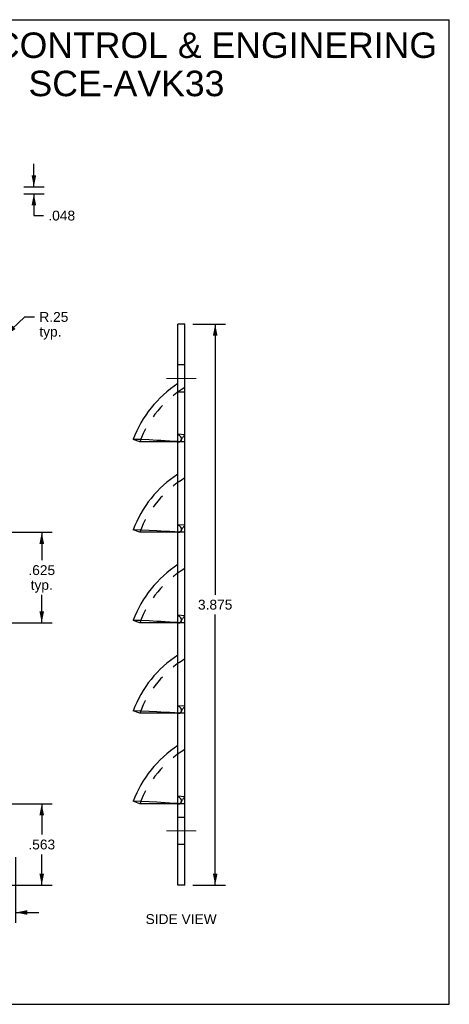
# Model space of a CAD drawing. Header units: inches. Extents: x 0 to 8.8, y 0 to 6.8.
# Tile 2 of 2: x 5.83 to 8.8, y 0 to 6.8. Entities that reach past the tile are written whole.
import ezdxf

# ---------------------------------------------------------------- set-up
doc = ezdxf.new("R2010")
doc.units = ezdxf.units.IN
doc.header["$LTSCALE"] = 0.484
doc.header["$MEASUREMENT"] = 0
doc.linetypes.add('CENTER', pattern=[0.6, 0.375, -0.075, 0.075, -0.075])
doc.linetypes.add('HIDDEN', pattern=[0.2, 0.1, -0.1])
doc.layers.get('0').update_dxf_attribs({"linetype": 'CONTINUOUS'})
doc.layers.add('DEFAULT_2', color=8, linetype='HIDDEN')
doc.layers.add('DIMENSIONS', color=7, linetype='CONTINUOUS')
doc.styles.get("Standard").update_dxf_attribs({"font": 'arial.ttf'})
doc.dimstyles.new('DIMSTYLE_1', dxfattribs={"dimtxt": 0.068, "dimasz": 0.08, "dimexe": 0.09, "dimexo": 0.07, "dimgap": 0.0425, "dimtad": 0, "dimtih": 1, "dimtoh": 1, "dimdec": 3, "dimzin": 4, "dimdsep": 46, "dimtxsty": 'Standard', "dimblk": '_FILLED', "dimblk1": '_FILLED', "dimblk2": '_FILLED', "dimcen": 0.09, "dimadec": 3, "dimazin": 1, "dimtfac": 1, "dimtdec": 3, "dimtofl": 0, "dimtmove": 0, "dimatfit": 3, "dimldrblk": '_FILLED', "dimfxl": 0, "dimtolj": 1, "dimtzin": 4, "dimarcsym": 0})
doc.dimstyles.new('DIMSTYLE_2', dxfattribs={"dimtxt": 0.068, "dimasz": 0.08, "dimexe": 0.09, "dimexo": 0.07, "dimgap": 0.09, "dimtad": 0, "dimtih": 1, "dimtoh": 1, "dimzin": 4, "dimdsep": 46, "dimtxsty": 'Standard', "dimblk": '_FILLED', "dimblk1": '_FILLED', "dimblk2": '_FILLED', "dimcen": 0.09, "dimazin": 1, "dimtfac": 1, "dimtdec": 3, "dimtofl": 0, "dimtmove": 0, "dimatfit": 3, "dimldrblk": '_FILLED', "dimfxl": 0, "dimtolj": 1, "dimtzin": 4, "dimarcsym": 0})

# ---------------------------------------------------------------- blocks, each defined once
blk = doc.blocks.new('_FILLED')
at = {"color": 0, "linetype": 'ByBlock'}
blk.add_solid([(0, 0), (-1, 0.2), (-1, -0.2)], dxfattribs=at)
blk = doc.blocks.new('*D1')
at = {"layer": 'DIMENSIONS', "color": 2, "linetype": 'Continuous'}
for p, q in [((5.9315, 5.6455), (5.9315, 5.8055)), ((5.8616, 5.6455), (6.0035, 5.6455)), ((5.8616, 5.5975), (6.0035, 5.5975)), ((5.9315, 5.5975), (5.9315, 5.4472)), ((5.9315, 5.4472), (5.9975, 5.4472))]:
    blk.add_line(p, q, dxfattribs=at)
at = {"layer": 'DIMENSIONS', "color": 2, "linetype": 'Continuous', "xscale": 0.08, "yscale": 0.08, "zscale": 0.08}
for p, rotation in [((5.9315, 5.6455), 270), ((5.9315, 5.5975), 90)]:
    blk.add_blockref('_FILLED', p, dxfattribs=dict(at, rotation=rotation))
at = {"layer": 'DIMENSIONS', "color": 2, "linetype": 'Continuous', "insert": (6.0315, 5.4812), "char_height": 0.068, "width": 0.184788, "attachment_point": 1, "line_spacing_factor": 0.9}
blk.add_mtext('.048', dxfattribs=at)
blk = doc.blocks.new('*D5')
at = {"layer": 'DIMENSIONS', "color": 2, "linetype": 'Continuous'}
for p, q in [((5.1116, 1.385), (6.0579, 1.385)), ((5.9859, 1.385), (5.9859, 1.1717)), ((5.9859, 0.8225), (5.9859, 1.0357)), ((5.6116, 0.8225), (6.0579, 0.8225))]:
    blk.add_line(p, q, dxfattribs=at)
at = {"layer": 'DIMENSIONS', "color": 2, "linetype": 'Continuous', "xscale": 0.08, "yscale": 0.08, "zscale": 0.08}
for p, rotation in [((5.9859, 1.385), 90), ((5.9859, 0.8225), 270)]:
    blk.add_blockref('_FILLED', p, dxfattribs=dict(at, rotation=rotation))
at = {"layer": 'DIMENSIONS', "color": 2, "linetype": 'Continuous', "insert": (5.9859, 1.1377), "char_height": 0.068, "width": 0.184788, "attachment_point": 2, "line_spacing_factor": 0.9}
blk.add_mtext('.563', dxfattribs=at)
blk = doc.blocks.new('*D6')
at = {"layer": 'DIMENSIONS', "color": 2, "linetype": 'Continuous'}
for p, q in [((5.3616, 3.26), (6.0579, 3.26)), ((5.9859, 3.26), (5.9859, 3.0665)), ((5.9859, 2.635), (5.9859, 2.8285)), ((5.3616, 2.635), (6.0579, 2.635))]:
    blk.add_line(p, q, dxfattribs=at)
at = {"layer": 'DIMENSIONS', "color": 2, "linetype": 'Continuous', "xscale": 0.08, "yscale": 0.08, "zscale": 0.08}
for p, rotation in [((5.9859, 3.26), 90), ((5.9859, 2.635), 270)]:
    blk.add_blockref('_FILLED', p, dxfattribs=dict(at, rotation=rotation))
at = {"layer": 'DIMENSIONS', "color": 2, "linetype": 'Continuous', "insert": (5.9859, 3.0325), "char_height": 0.068, "width": 0.184788, "attachment_point": 2, "line_spacing_factor": 0.9}
blk.add_mtext('.625\\Ptyp.', dxfattribs=at)
blk = doc.blocks.new('*D7')
at = {"layer": 'DIMENSIONS', "color": 2, "linetype": 'Continuous'}
for p, q in [((5.7364, 4.6203), (5.8691, 4.7472)), ((5.8691, 4.7472), (5.9351, 4.7472))]:
    blk.add_line(p, q, dxfattribs=at)
at = {"layer": 'DIMENSIONS', "color": 2, "linetype": 'Continuous', "xscale": 0.08, "yscale": 0.08, "zscale": 0.08, "rotation": 223.7109232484}
blk.add_blockref('_FILLED', (5.7364, 4.6203), dxfattribs=at)
at = {"layer": 'DIMENSIONS', "color": 2, "linetype": 'Continuous', "insert": (5.9691, 4.7812), "char_height": 0.068, "width": 0.200461, "attachment_point": 1, "line_spacing_factor": 0.9}
blk.add_mtext('R.25\\Ptyp.', dxfattribs=at)
blk = doc.blocks.new('*D11')
at = {"layer": 'DIMENSIONS', "color": 2, "linetype": 'Continuous'}
for p, q in [((5.4306, 1.1415), (5.4306, 0.5621)), ((5.8056, 1.0165), (5.8056, 0.5621)), ((5.4306, 0.6341), (5.2706, 0.6341)), ((5.8056, 0.6341), (5.9656, 0.6341))]:
    blk.add_line(p, q, dxfattribs=at)
at = {"layer": 'DIMENSIONS', "color": 2, "linetype": 'Continuous', "xscale": 0.08, "yscale": 0.08, "zscale": 0.08}
blk.add_blockref('_FILLED', (5.4306, 0.6341), dxfattribs=at)
at = {"layer": 'DIMENSIONS', "color": 2, "linetype": 'Continuous', "xscale": 0.08, "yscale": 0.08, "zscale": 0.08, "rotation": 180}
blk.add_blockref('_FILLED', (5.8056, 0.6341), dxfattribs=at)
at = {"layer": 'DIMENSIONS', "color": 2, "linetype": 'Continuous', "insert": (5.6181, 0.6681), "char_height": 0.068, "width": 0.184788, "attachment_point": 2, "line_spacing_factor": 0.9}
blk.add_mtext('.375\\Ptyp.', dxfattribs=at)
blk = doc.blocks.new('*D13')
at = {"layer": 'DIMENSIONS', "color": 2, "linetype": 'Continuous'}
for p, q in [((7.0302, 4.6975), (7.2554, 4.6975)), ((7.1834, 4.6975), (7.1834, 2.828)), ((7.1834, 0.8225), (7.1834, 2.692)), ((7.0302, 0.8225), (7.2554, 0.8225))]:
    blk.add_line(p, q, dxfattribs=at)
at = {"layer": 'DIMENSIONS', "color": 2, "linetype": 'Continuous', "xscale": 0.08, "yscale": 0.08, "zscale": 0.08}
for p, rotation in [((7.1834, 4.6975), 90), ((7.1834, 0.8225), 270)]:
    blk.add_blockref('_FILLED', p, dxfattribs=dict(at, rotation=rotation))
at = {"layer": 'DIMENSIONS', "color": 2, "linetype": 'Continuous', "insert": (7.1834, 2.794), "char_height": 0.068, "width": 0.237621, "attachment_point": 2, "line_spacing_factor": 0.9}
blk.add_mtext('3.875', dxfattribs=at)

msp = doc.modelspace()

# ---------------------------------------------------------------- linework, layer by layer
at = {"color": 7, "linetype": 'Continuous'}
for p, q in [((0, 6.8), (8.8, 6.8)), ((8.8, 0), (8.8, 6.8)), ((6.9742, 4.6975), (6.9262, 4.6975)), ((6.9742, 0.8225), (6.9742, 4.6975)), ((6.6622, 3.885), (6.6172, 3.9018)), ((6.9262, 3.8851), (6.6622, 3.885)), ((6.6622, 3.26), (6.6172, 3.2768)), ((6.9262, 3.2601), (6.6622, 3.26)), ((6.6622, 2.635), (6.6172, 2.6518)), ((6.9262, 2.6351), (6.6622, 2.635)), ((6.6622, 2.01), (6.6172, 2.0268)), ((6.9262, 2.0101), (6.6622, 2.01)), ((6.6622, 1.385), (6.6172, 1.4018)), ((6.9262, 1.3851), (6.6622, 1.385)), ((6.9742, 0.8225), (6.9262, 0.8225)), ((0, 0), (8.8, 0))]:
    msp.add_line(p, q, dxfattribs=at)
at = {"color": 3, "linetype": 'Continuous'}
for p, q in [((6.9262, 0.8225), (6.9262, 4.6975)), ((6.6187, 3.9018), (6.6172, 3.9018)), ((6.6679, 3.8999), (6.6187, 3.9018)), ((6.7285, 3.8974), (6.6679, 3.8999)), ((6.6187, 3.2768), (6.6172, 3.2768)), ((6.6679, 3.2749), (6.6187, 3.2768)), ((6.7285, 3.2724), (6.6679, 3.2749)), ((6.6187, 2.6518), (6.6172, 2.6518)), ((6.6679, 2.6499), (6.6187, 2.6518)), ((6.7285, 2.6474), (6.6679, 2.6499)), ((6.6187, 2.0268), (6.6172, 2.0268)), ((6.6679, 2.0249), (6.6187, 2.0268)), ((6.7285, 2.0224), (6.6679, 2.0249)), ((6.6187, 1.4018), (6.6172, 1.4018)), ((6.6679, 1.3999), (6.6187, 1.4018)), ((6.7285, 1.3974), (6.6679, 1.3999))]:
    msp.add_line(p, q, dxfattribs=at)
at = {"color": 2, "linetype": 'CENTER', "const_width": 0.008}
for points in [[(6.8462, 4.3225), (7.0542, 4.3225)], [(6.8462, 1.1975), (7.0542, 1.1975)]]:
    msp.add_lwpolyline(points, dxfattribs=at)
at = {"color": 3, "linetype": 'Continuous'}
for points in [[(6.8089, 3.8934), (6.7802, 3.8949), (6.7285, 3.8974)], [(6.9262, 3.886), (6.9049, 3.8876), (6.8714, 3.8897), (6.8089, 3.8934)], [(6.8089, 3.2684), (6.7802, 3.2699), (6.7285, 3.2724)], [(6.9262, 3.261), (6.9049, 3.2626), (6.8714, 3.2647), (6.8089, 3.2684)], [(6.8089, 2.6434), (6.7802, 2.6449), (6.7285, 2.6474)], [(6.9262, 2.636), (6.9049, 2.6376), (6.8714, 2.6397), (6.8089, 2.6434)], [(6.8089, 2.0184), (6.7802, 2.0199), (6.7285, 2.0224)], [(6.9262, 2.011), (6.9049, 2.0126), (6.8714, 2.0147), (6.8089, 2.0184)], [(6.8089, 1.3934), (6.7802, 1.3949), (6.7285, 1.3974)], [(6.9262, 1.386), (6.9049, 1.3876), (6.8714, 1.3897), (6.8089, 1.3934)]]:
    msp.add_lwpolyline(points, dxfattribs=at)
for centre in [(7.3553, 3.6257), (7.3553, 3.0007), (7.3553, 2.3757), (7.3553, 1.7507), (7.3553, 1.1257)]:
    msp.add_arc(centre, 0.788, 122.99064, 159.48456, dxfattribs=at)
at = {"layer": 'DEFAULT_2', "color": 8, "linetype": 'HIDDEN'}
for p, q in [((6.9742, 4.4162), (6.9262, 4.4162)), ((6.9742, 4.2287), (6.9262, 4.2287)), ((6.9742, 3.9337), (6.9262, 3.9373)), ((6.9262, 3.886), (6.9395, 3.885)), ((6.9262, 3.8851), (6.9395, 3.885)), ((6.9742, 3.885), (6.9262, 3.885)), ((6.9415, 3.9248), (6.9439, 3.9219)), ((6.9503, 3.9006), (6.9505, 3.9023)), ((6.9742, 3.3087), (6.9262, 3.3123)), ((6.9415, 3.2998), (6.9439, 3.2969)), ((6.9503, 3.2756), (6.9505, 3.2773)), ((6.9262, 3.261), (6.9395, 3.26)), ((6.9262, 3.2601), (6.9395, 3.26)), ((6.9742, 3.26), (6.9262, 3.26)), ((6.9742, 2.6837), (6.9262, 2.6873)), ((6.9415, 2.6748), (6.9439, 2.6719)), ((6.9503, 2.6506), (6.9505, 2.6523)), ((6.9262, 2.636), (6.9395, 2.635)), ((6.9262, 2.6351), (6.9395, 2.635)), ((6.9742, 2.635), (6.9262, 2.635)), ((6.9742, 2.0587), (6.9262, 2.0623)), ((6.9415, 2.0498), (6.9439, 2.0469)), ((6.9262, 2.011), (6.9395, 2.01)), ((6.9262, 2.0101), (6.9395, 2.01)), ((6.9742, 2.01), (6.9262, 2.01)), ((6.9503, 2.0256), (6.9505, 2.0273)), ((6.9742, 1.4337), (6.9262, 1.4373)), ((6.9262, 1.386), (6.9395, 1.385)), ((6.9262, 1.3851), (6.9395, 1.385)), ((6.9742, 1.385), (6.9262, 1.385)), ((6.9503, 1.4006), (6.9505, 1.4023)), ((6.9742, 1.2912), (6.9262, 1.2912)), ((6.9742, 1.1037), (6.9262, 1.1037))]:
    msp.add_line(p, q, dxfattribs=at)
for points in [[(6.9262, 3.9373), (6.9289, 3.9355), (6.9316, 3.9335)], [(6.9313, 3.9336), (6.9343, 3.9313), (6.9369, 3.9291), (6.9395, 3.9268), (6.9418, 3.9244)], [(6.9415, 3.9248), (6.9391, 3.9271), (6.9366, 3.9294), (6.9339, 3.9316)], [(6.9395, 3.885), (6.9404, 3.8862), (6.9412, 3.8873), (6.9422, 3.8884)], [(6.9413, 3.8872), (6.9404, 3.8861), (6.9395, 3.885)], [(6.9413, 3.8872), (6.9432, 3.8894), (6.9441, 3.8904), (6.9451, 3.8915)], [(6.9504, 3.9018), (6.9501, 3.9003), (6.9496, 3.8988), (6.9491, 3.8973), (6.9485, 3.8959), (6.9478, 3.8946), (6.947, 3.8934), (6.9461, 3.8923), (6.9452, 3.8913), (6.9442, 3.8902), (6.9422, 3.8883)], [(6.9436, 3.9224), (6.9457, 3.9195), (6.9473, 3.917), (6.9486, 3.9146), (6.9495, 3.9122), (6.9502, 3.9099)], [(6.9501, 3.9104), (6.9494, 3.9127), (6.9483, 3.9151), (6.947, 3.9175), (6.9454, 3.9199)], [(6.9461, 3.8925), (6.947, 3.8936), (6.9479, 3.8948)], [(6.9479, 3.8948), (6.9487, 3.8961), (6.9493, 3.8975), (6.9499, 3.899), (6.9503, 3.9006)], [(6.9501, 3.9104), (6.9506, 3.9077), (6.9508, 3.9057), (6.9507, 3.9038), (6.9504, 3.902), (6.9504, 3.9018)], [(6.9505, 3.9023), (6.9505, 3.9023), (6.9505, 3.902), (6.9504, 3.9018), (6.9503, 3.9015), (6.9501, 3.9013), (6.9501, 3.9013)], [(6.9504, 3.9018), (6.9504, 3.9018), (6.9504, 3.9017), (6.9503, 3.9016), (6.9503, 3.9016), (6.9503, 3.9015)], [(6.9505, 3.9023), (6.9507, 3.9041), (6.9507, 3.9061), (6.9505, 3.9082)], [(6.9262, 3.3123), (6.9289, 3.3105), (6.9316, 3.3085)], [(6.9313, 3.3086), (6.9343, 3.3063), (6.9369, 3.3041), (6.9395, 3.3018), (6.9418, 3.2994)], [(6.9415, 3.2998), (6.9391, 3.3021), (6.9366, 3.3044), (6.9339, 3.3066)], [(6.9413, 3.2622), (6.9432, 3.2644), (6.9441, 3.2654), (6.9451, 3.2665)], [(6.9504, 3.2768), (6.9501, 3.2753), (6.9496, 3.2738), (6.9491, 3.2723), (6.9485, 3.2709), (6.9478, 3.2696), (6.947, 3.2684), (6.9461, 3.2673), (6.9452, 3.2663), (6.9442, 3.2652), (6.9422, 3.2633)], [(6.9436, 3.2974), (6.9457, 3.2945), (6.9473, 3.292), (6.9486, 3.2896), (6.9495, 3.2872), (6.9502, 3.2849)], [(6.9501, 3.2854), (6.9494, 3.2877), (6.9483, 3.2901), (6.947, 3.2925), (6.9454, 3.2949)], [(6.9461, 3.2675), (6.947, 3.2686), (6.9479, 3.2698)], [(6.9479, 3.2698), (6.9487, 3.2711), (6.9493, 3.2725), (6.9499, 3.274), (6.9503, 3.2756)], [(6.9501, 3.2854), (6.9506, 3.2827), (6.9508, 3.2807), (6.9507, 3.2788), (6.9504, 3.277), (6.9504, 3.2768)], [(6.9505, 3.2773), (6.9505, 3.2773), (6.9505, 3.277), (6.9504, 3.2768), (6.9503, 3.2765), (6.9501, 3.2763), (6.9501, 3.2763)], [(6.9504, 3.2768), (6.9504, 3.2768), (6.9504, 3.2767), (6.9503, 3.2766), (6.9503, 3.2766), (6.9503, 3.2765)], [(6.9505, 3.2773), (6.9507, 3.2791), (6.9507, 3.2811), (6.9505, 3.2832)], [(6.9395, 3.26), (6.9404, 3.2612), (6.9412, 3.2623), (6.9422, 3.2634)], [(6.9413, 3.2622), (6.9404, 3.2611), (6.9395, 3.26)], [(6.9262, 2.6873), (6.9289, 2.6855), (6.9316, 2.6835)], [(6.9313, 2.6836), (6.9343, 2.6813), (6.9369, 2.6791), (6.9395, 2.6768), (6.9418, 2.6744)], [(6.9415, 2.6748), (6.9391, 2.6771), (6.9366, 2.6794), (6.9339, 2.6816)], [(6.9436, 2.6724), (6.9457, 2.6695), (6.9473, 2.667), (6.9486, 2.6646), (6.9495, 2.6622), (6.9502, 2.6599)], [(6.9501, 2.6604), (6.9494, 2.6627), (6.9483, 2.6651), (6.947, 2.6675), (6.9454, 2.6699)], [(6.9501, 2.6604), (6.9506, 2.6577), (6.9508, 2.6557), (6.9507, 2.6538), (6.9504, 2.652), (6.9504, 2.6518)], [(6.9505, 2.6523), (6.9505, 2.6523), (6.9505, 2.652), (6.9504, 2.6518), (6.9503, 2.6515), (6.9501, 2.6513), (6.9501, 2.6513)], [(6.9505, 2.6523), (6.9507, 2.6541), (6.9507, 2.6561), (6.9505, 2.6582)], [(6.9395, 2.635), (6.9404, 2.6362), (6.9412, 2.6373), (6.9422, 2.6384)], [(6.9413, 2.6372), (6.9404, 2.6361), (6.9395, 2.635)], [(6.9413, 2.6372), (6.9432, 2.6394), (6.9441, 2.6404), (6.9451, 2.6415)], [(6.9504, 2.6518), (6.9501, 2.6503), (6.9496, 2.6488), (6.9491, 2.6473), (6.9485, 2.6459), (6.9478, 2.6446), (6.947, 2.6434), (6.9461, 2.6423), (6.9452, 2.6413), (6.9442, 2.6402), (6.9422, 2.6383)], [(6.9461, 2.6425), (6.947, 2.6436), (6.9479, 2.6448)], [(6.9479, 2.6448), (6.9487, 2.6461), (6.9493, 2.6475), (6.9499, 2.649), (6.9503, 2.6506)], [(6.9504, 2.6518), (6.9504, 2.6518), (6.9504, 2.6517), (6.9503, 2.6516), (6.9503, 2.6516), (6.9503, 2.6515)], [(6.9262, 2.0623), (6.9289, 2.0605), (6.9316, 2.0585)], [(6.9313, 2.0586), (6.9343, 2.0563), (6.9369, 2.0541), (6.9395, 2.0518), (6.9418, 2.0494)], [(6.9415, 2.0498), (6.9391, 2.0521), (6.9366, 2.0544), (6.9339, 2.0566)], [(6.9436, 2.0474), (6.9457, 2.0445), (6.9473, 2.042), (6.9486, 2.0396), (6.9495, 2.0372), (6.9502, 2.0349)], [(6.9501, 2.0354), (6.9494, 2.0377), (6.9483, 2.0401), (6.947, 2.0425), (6.9454, 2.0449)], [(6.9395, 2.01), (6.9404, 2.0112), (6.9412, 2.0123), (6.9422, 2.0134)], [(6.9413, 2.0122), (6.9404, 2.0111), (6.9395, 2.01)], [(6.9413, 2.0122), (6.9432, 2.0144), (6.9441, 2.0154), (6.9451, 2.0165)], [(6.9504, 2.0268), (6.9501, 2.0253), (6.9496, 2.0238), (6.9491, 2.0223), (6.9485, 2.0209), (6.9478, 2.0196), (6.947, 2.0184), (6.9461, 2.0173), (6.9452, 2.0163), (6.9442, 2.0152), (6.9422, 2.0133)], [(6.9461, 2.0175), (6.947, 2.0186), (6.9479, 2.0198)], [(6.9479, 2.0198), (6.9487, 2.0211), (6.9493, 2.0225), (6.9499, 2.024), (6.9503, 2.0256)], [(6.9501, 2.0354), (6.9506, 2.0327), (6.9508, 2.0307), (6.9507, 2.0288), (6.9504, 2.027), (6.9504, 2.0268)], [(6.9505, 2.0273), (6.9505, 2.0273), (6.9505, 2.027), (6.9504, 2.0268), (6.9503, 2.0265), (6.9501, 2.0263), (6.9501, 2.0263)], [(6.9504, 2.0268), (6.9504, 2.0268), (6.9504, 2.0267), (6.9503, 2.0266), (6.9503, 2.0266), (6.9503, 2.0265)], [(6.9505, 2.0273), (6.9507, 2.0291), (6.9507, 2.0311), (6.9505, 2.0332)], [(6.9262, 1.4373), (6.9289, 1.4355), (6.9316, 1.4335)], [(6.9313, 1.4336), (6.9343, 1.4313), (6.9369, 1.4291), (6.9395, 1.4268), (6.9418, 1.4244), (6.9439, 1.4219)], [(6.9436, 1.4224), (6.9415, 1.4248), (6.9391, 1.4271), (6.9366, 1.4294), (6.9339, 1.4316)], [(6.9395, 1.385), (6.9404, 1.3862), (6.9412, 1.3873), (6.9422, 1.3884)], [(6.9413, 1.3872), (6.9404, 1.3861), (6.9395, 1.385)], [(6.9413, 1.3872), (6.9432, 1.3894), (6.9441, 1.3904), (6.9451, 1.3915)], [(6.9504, 1.4018), (6.9501, 1.4003), (6.9496, 1.3988), (6.9491, 1.3973), (6.9485, 1.3959), (6.9478, 1.3946), (6.947, 1.3934), (6.9461, 1.3923), (6.9452, 1.3913), (6.9442, 1.3902), (6.9422, 1.3883)], [(6.9436, 1.4224), (6.9457, 1.4195), (6.9473, 1.417), (6.9486, 1.4146), (6.9495, 1.4122), (6.9502, 1.4099)], [(6.9501, 1.4104), (6.9494, 1.4127), (6.9483, 1.4151), (6.947, 1.4175), (6.9454, 1.4199)], [(6.9461, 1.3925), (6.947, 1.3936), (6.9479, 1.3948)], [(6.9479, 1.3948), (6.9487, 1.3961), (6.9493, 1.3975), (6.9499, 1.399), (6.9503, 1.4006)], [(6.9501, 1.4104), (6.9506, 1.4077), (6.9508, 1.4057), (6.9507, 1.4038), (6.9504, 1.402), (6.9504, 1.4018)], [(6.9505, 1.4023), (6.9505, 1.4023), (6.9505, 1.402), (6.9504, 1.4018), (6.9503, 1.4015), (6.9501, 1.4013), (6.9501, 1.4013)], [(6.9504, 1.4018), (6.9504, 1.4018), (6.9504, 1.4017), (6.9503, 1.4016), (6.9503, 1.4016), (6.9503, 1.4015)], [(6.9505, 1.4023), (6.9507, 1.4041), (6.9507, 1.4061), (6.9505, 1.4082)]]:
    msp.add_lwpolyline(points, dxfattribs=at)
for centre, radius, start, end in [((7.3553, 3.6257), 0.74, 120.99453, 159.48456), ((7.3553, 3.6257), 0.49, 141.04946, 148.04414), ((7.3553, 3.0007), 0.74, 120.99453, 159.48456), ((7.3553, 3.0007), 0.49, 141.04946, 148.04414), ((7.3553, 2.3757), 0.74, 120.99453, 159.48456), ((7.3553, 2.3757), 0.49, 141.04946, 148.04414), ((7.3553, 1.7507), 0.74, 120.99453, 159.48456), ((7.3553, 1.7507), 0.49, 141.04946, 148.04414), ((7.3553, 1.1257), 0.74, 120.99453, 159.48456), ((7.3553, 1.1257), 0.49, 141.04946, 148.04414)]:
    msp.add_arc(centre, radius, start, end, dxfattribs=at)

# ---------------------------------------------------------------- texts
at = {"layer": 'DIMENSIONS', "color": 2, "linetype": 'Continuous', "attachment_point": 2, "line_spacing_factor": 0.9}
for s, insert, char_height, width in [('SAGINAW CONTROL & ENGINERING\\PSCE-AVK33', (6.5709, 6.7117), 0.176, 4.281576), ('SIDE VIEW', (6.9484, 0.6225), 0.068, 0.489651)]:
    msp.add_mtext(s, dxfattribs=dict(at, insert=insert, char_height=char_height, width=width))

# ---------------------------------------------------------------- dimensions: what is measured, and where the dimension line sits
at = {"layer": 'DIMENSIONS', "color": 2, "linetype": 'Continuous'}
for base, p1, p2, angle, picture, middle in [((5.9315, 5.5975), (6.0735, 5.6455), (6.0735, 5.5975), 270, '*D1', (6.1257, 5.4468)), ((7.1834, 0.8225), (6.9602, 4.6975), (6.9602, 0.8225), 270, '*D13', (7.1835, 2.7596)), ((5.9859251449, 1.3849977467), (5.5416462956, 0.8224977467), (5.0416462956, 1.3849977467), 90, '*D5', (5.9878591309, 1.1033685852))]:
    dim = msp.add_linear_dim(base=base, p1=p1, p2=p2, angle=angle, dimstyle='DIMSTYLE_1', dxfattribs=at)
    dim.commit()
    dim.dimension.update_dxf_attribs({"geometry": picture, "text_midpoint": middle, "dimtype": 160})
dim = msp.add_radius_dim(center=(5.5556, 4.4475), mpoint=(5.7364, 4.6203), text='R<>\\Ptyp.', dimstyle='DIMSTYLE_2', override={"dimpost": '<>'}, dxfattribs=at)
dim.commit()
dim.dimension.update_dxf_attribs({"geometry": '*D7', "text_midpoint": (6.0693, 4.6962), "dimtype": 164})
for base, p1, p2, angle, picture, middle in [((5.9859, 3.26), (5.2916, 2.635), (5.2916, 3.26), 90, '*D6', (5.9859, 2.9475)), ((5.4306, 0.6341), (5.8056, 1.0865), (5.4306, 1.2115), 180, '*D11', (5.6181, 0.5831))]:
    dim = msp.add_linear_dim(base=base, p1=p1, p2=p2, angle=angle, text='<>\\Ptyp.', dimstyle='DIMSTYLE_1', dxfattribs=at)
    dim.commit()
    dim.dimension.update_dxf_attribs({"geometry": picture, "text_midpoint": middle, "dimtype": 160})

doc.saveas('drawing.dxf')
